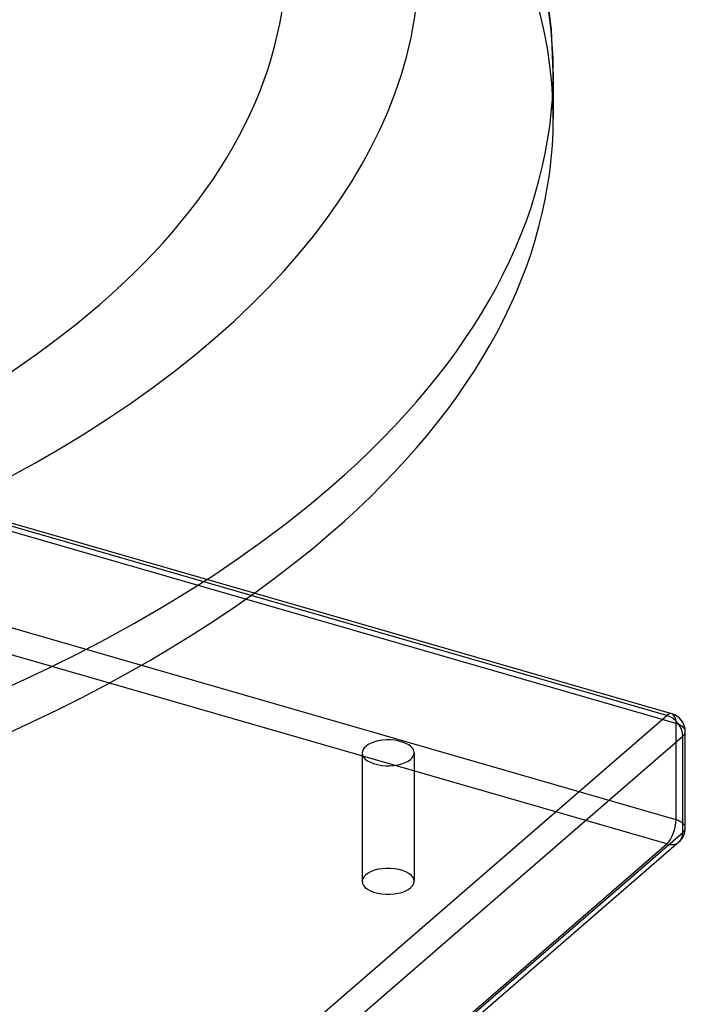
# Model space of a CAD drawing. Header units: millimetres. Extents: x -483 to 483, y -417 to 361.
# Tile 11 of 12: x 304 to 483, y -157 to 109. Entities that reach past the tile are written whole.
import ezdxf

# ---------------------------------------------------------------- set-up
doc = ezdxf.new("R2010")
doc.units = ezdxf.units.MM
doc.layers.add('HIDDEN', color=7, linetype='Continuous')
doc.layers.add('THICK', color=7, linetype='Continuous')

msp = doc.modelspace()

# ---------------------------------------------------------------- linework, layer by layer
at = {"layer": 'HIDDEN'}
for p, q in [((366, -46.48), (-128.11, 96.16)), ((366.87, -45.85), (-126.72, 96.63)), ((480.61, -81), (-125.61, 94)), ((480.61, -106.99), (-125.61, 68.01)), ((478.11, -113.48), (-128.11, 61.52)), ((480.61, -106.99), (480.61, -81)), ((395.98, -88.91), (395.98, -123.55)), ((409.98, -88.91), (409.98, -123.55)), ((128.11, -416.59), (478.11, -113.48))]:
    msp.add_line(p, q, dxfattribs=at)
for centre, major_axis, ratio, start_param, end_param in [((0, 82.27), (447.5, 0), 0.5, 0, 2.617994), ((0, 94.7), (447.5, 0), 0.5, 0, 1.047198), ((478.11, -83.17), (-1.39, -4.8), 0.433013, 2.158799, 3.141599), ((478.11, -83.17), (-5, 0), 0.5, 3.141499, 4.18879), ((478.11, -109.15), (-1.39, -4.8), 0.433013, 0.588003, 2.158799), ((478.11, -109.15), (-5, 0), 0.5, 3.141499, 4.18879), ((478.11, -109.15), (-3.27, 3.78), 0.75, 2.284521, 3.141672), ((402.98, -123.55), (7, 0), 0.5, 2.617994, 3.141499), ((402.98, -123.55), (7, 0), 0.5, -0.000094, 2.617994), ((402.98, -123.55), (7, 0), 0.5, 3.141499, 5.759587), ((402.98, -123.55), (7, 0), 0.5, -0.523599, -0.000094)]:
    msp.add_ellipse(centre, major_axis=major_axis, ratio=ratio, start_param=start_param, end_param=end_param, dxfattribs=at)
at = {"layer": 'THICK'}
for p, q in [((447.03, 106.18), (445.59, 117.7)), ((447.5, 94.7), (447.03, 106.18)), ((447.5, 94.7), (447.5, 82.27)), ((478.11, -78.84), (366, -46.48)), ((479.5, -78.37), (366.87, -45.85)), ((128.11, -381.95), (478.11, -78.84)), ((132.44, -387.53), (482.44, -84.42)), ((482.44, -110.4), (482.44, -84.42)), ((483.11, -109.15), (483.11, -83.17)), ((132.44, -413.51), (482.44, -110.4)), ((131.38, -416.04), (481.38, -112.93))]:
    msp.add_line(p, q, dxfattribs=at)
for centre, start, end in [((478.11, -83.17), 359.9974, 73.898), ((478.11, -109.15), 310.8968, 359.9974)]:
    msp.add_arc(centre, 5, start, end, dxfattribs=at)
for centre, major_axis, ratio, start_param, end_param in [((0, 125.88), (375.5, 0), 0.5, -0.523599, 2.617994), ((0, 125.88), (411.5, 0), 0.5, -0.523599, 1.047198), ((0, 125.88), (375.5, 0), 0.5, 2.617994, 5.759587), ((0, 94.7), (447.5, 0), 0.5, -0.523599, 0), ((0, 82.27), (447.5, 0), 0.5, -3.141592, -0.523599), ((0, 82.27), (447.5, 0), 0.5, -0.523599, 0), ((0, 125.88), (411.5, 0), 0.5, -2.094395, -0.523599), ((0, 94.7), (447.5, 0), 0.5, -2.094395, -0.523599), ((478.11, -83.17), (-1.39, -4.8), 0.433013, -3.141586, -2.55359), ((478.11, -83.17), (-3.27, 3.78), 0.75, -2.427868, -0.857072), ((478.11, -83.17), (-5, 0), 0.5, 2.617994, 3.141499), ((402.98, -88.91), (-7, 0), 0.5, -0.523599, -0.000094), ((402.98, -88.91), (-7, 0), 0.5, 3.141499, 5.759587), ((402.98, -88.91), (-7, 0), 0.5, -0.000094, 2.617994), ((402.98, -88.91), (-7, 0), 0.5, 2.617994, 3.141499), ((478.11, -109.15), (-3.27, 3.78), 0.75, -3.141514, -2.427868), ((478.11, -109.15), (-5, 0), 0.5, 2.617994, 3.141499)]:
    msp.add_ellipse(centre, major_axis=major_axis, ratio=ratio, start_param=start_param, end_param=end_param, dxfattribs=at)

doc.saveas('drawing.dxf')
